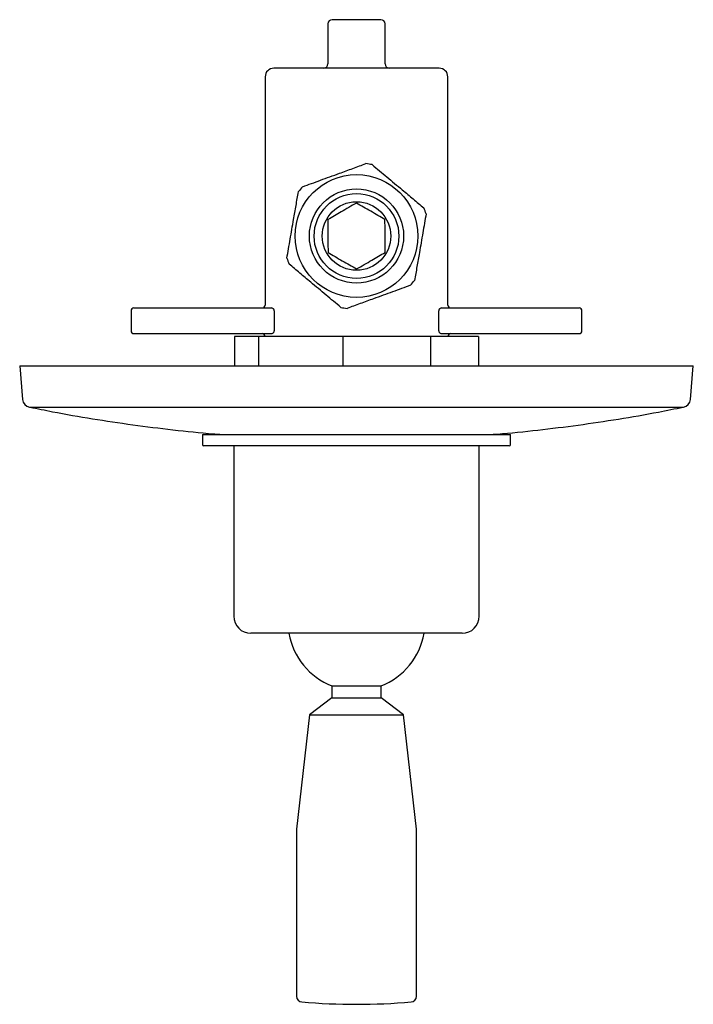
# Model space of a CAD drawing. Header units: millimetres. Extents: x 4032.434 to 4032.552, y 1753.12 to 1753.292.
import ezdxf

# ---------------------------------------------------------------- set-up
doc = ezdxf.new("R2010")
doc.units = ezdxf.units.MM
doc.layers.add('SANINDUSA', color=3, linetype='Continuous')

msp = doc.modelspace()

# ---------------------------------------------------------------- linework, layer by layer
at = {"layer": 'SANINDUSA'}
for p, q in [((4032.49707513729, 1753.292079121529), (4032.48857513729, 1753.292079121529)), ((4032.48782513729, 1753.291329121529), (4032.48782513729, 1753.284329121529)), ((4032.49782513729, 1753.284329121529), (4032.49782513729, 1753.291329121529)), ((4032.47682513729, 1753.282079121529), (4032.47682513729, 1753.242079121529)), ((4032.50882513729, 1753.242079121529), (4032.50882513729, 1753.282079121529)), ((4032.45332513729, 1753.241079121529), (4032.45332513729, 1753.237579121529)), ((4032.460133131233, 1753.241579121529), (4032.477893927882, 1753.241579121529)), ((4032.47843010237, 1753.241079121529), (4032.47843010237, 1753.237579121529)), ((4032.507220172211, 1753.237579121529), (4032.507220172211, 1753.241079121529)), ((4032.507756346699, 1753.241579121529), (4032.525517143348, 1753.241579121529)), ((4032.53232513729, 1753.237579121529), (4032.53232513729, 1753.241079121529)), ((4032.460133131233, 1753.237079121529), (4032.477893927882, 1753.237079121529)), ((4032.4714611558, 1753.236579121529), (4032.4714611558, 1753.231426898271)), ((4032.475729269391, 1753.236579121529), (4032.4714611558, 1753.236579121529)), ((4032.490410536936, 1753.236579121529), (4032.475729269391, 1753.236579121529)), ((4032.475729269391, 1753.231426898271), (4032.475729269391, 1753.236579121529)), ((4032.490410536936, 1753.236579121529), (4032.490410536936, 1753.231426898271)), ((4032.505862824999, 1753.236579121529), (4032.490410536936, 1753.236579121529)), ((4032.505862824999, 1753.231426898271), (4032.505862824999, 1753.236579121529)), ((4032.514189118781, 1753.236579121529), (4032.505862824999, 1753.236579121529)), ((4032.507756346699, 1753.237079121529), (4032.525517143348, 1753.237079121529)), ((4032.514189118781, 1753.236579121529), (4032.514189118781, 1753.231426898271)), ((4032.43382513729, 1753.231426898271), (4032.434340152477, 1753.225540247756)), ((4032.43382513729, 1753.231426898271), (4032.495270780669, 1753.231426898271)), ((4032.495270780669, 1753.231426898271), (4032.55182513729, 1753.231426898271)), ((4032.551310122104, 1753.225540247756), (4032.55182513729, 1753.231426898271)), ((4032.435535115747, 1753.224201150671), (4032.550115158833, 1753.224201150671)), ((4032.46582513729, 1753.21943181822), (4032.46582513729, 1753.217681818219)), ((4032.46582513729, 1753.21943181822), (4032.51982513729, 1753.21943181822)), ((4032.51982513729, 1753.217681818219), (4032.51982513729, 1753.21943181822)), ((4032.51953059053, 1753.217431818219), (4032.466098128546, 1753.217431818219)), ((4032.47132513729, 1753.217431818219), (4032.47132513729, 1753.187579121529)), ((4032.51432513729, 1753.187579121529), (4032.51432513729, 1753.217431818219)), ((4032.51132513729, 1753.184579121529), (4032.47432513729, 1753.184579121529)), ((4032.48852513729, 1753.175375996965), (4032.48852513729, 1753.173275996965)), ((4032.48852513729, 1753.175375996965), (4032.493969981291, 1753.175375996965)), ((4032.493969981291, 1753.175375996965), (4032.49712513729, 1753.175375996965)), ((4032.49712513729, 1753.173275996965), (4032.49712513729, 1753.175375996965)), ((4032.48852513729, 1753.173275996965), (4032.48457513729, 1753.170275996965)), ((4032.48852513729, 1753.173275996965), (4032.493969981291, 1753.173275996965)), ((4032.493969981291, 1753.173275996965), (4032.49712513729, 1753.173275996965)), ((4032.50107513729, 1753.170275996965), (4032.49712513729, 1753.173275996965)), ((4032.48457513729, 1753.170275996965), (4032.48232513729, 1753.150275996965)), ((4032.48457513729, 1753.170275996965), (4032.495021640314, 1753.170275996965)), ((4032.495021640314, 1753.170275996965), (4032.50107513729, 1753.170275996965)), ((4032.50332513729, 1753.150275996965), (4032.50107513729, 1753.170275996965)), ((4032.48232513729, 1753.150275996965), (4032.48232513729, 1753.120992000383)), ((4032.50332513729, 1753.120992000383), (4032.50332513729, 1753.150275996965))]:
    msp.add_line(p, q, dxfattribs=at)
for radius in [0.0107499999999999, 0.008250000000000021, 0.007422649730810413, 0.006000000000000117]:
    msp.add_circle((4032.49282513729, 1753.254179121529), radius, dxfattribs=at)
for centre, radius, start, end in [((4032.48857513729, 1753.291329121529), 0.0007500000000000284, 90, 180), ((4032.49707513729, 1753.291329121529), 0.0007500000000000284, 0, 90), ((4032.47832513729, 1753.282079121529), 0.001500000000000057, 90, 180), ((4032.48707513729, 1753.284329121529), 0.0007499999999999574, 270, 0), ((4032.49857513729, 1753.284329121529), 0.0007499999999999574, 180, 270), ((4032.50732513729, 1753.282079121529), 0.001500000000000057, 0, 90), ((4032.49282513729, 1753.254179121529), 0.01280000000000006, 77.64138635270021, 82.56894442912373), ((4032.49282513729, 1753.254179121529), 0.01280000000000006, 137.6413863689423, 142.568944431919), ((4032.49282513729, 1753.254179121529), 0.01279999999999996, 17.64138636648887, 22.5689444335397), ((4032.49282513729, 1753.254179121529), 0.01280000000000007, 197.6413863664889, 202.5689444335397), ((4032.49282513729, 1753.254179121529), 0.0128, 317.6413863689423, 322.568944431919), ((4032.47632513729, 1753.242079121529), 0.0005000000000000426, 270, 0), ((4032.50932513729, 1753.242079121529), 0.0005000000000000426, 180, 270), ((4032.45382513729, 1753.241079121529), 0.0004999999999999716, 90, 180), ((4032.49282513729, 1753.254179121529), 0.01280000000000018, 257.6413863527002, 262.5689444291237), ((4032.53182513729, 1753.241079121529), 0.0004999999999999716, 0, 90), ((4032.45382513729, 1753.237579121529), 0.0004999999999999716, 180, 270), ((4032.47632513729, 1753.236579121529), 0.0005000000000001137, 0, 90), ((4032.50932513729, 1753.236579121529), 0.0005000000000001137, 90, 180), ((4032.53182513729, 1753.237579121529), 0.0004999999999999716, 270, 0), ((4032.435834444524, 1753.22567098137), 0.001499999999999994, 184.9999999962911, 258.4892072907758), ((4032.549815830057, 1753.22567098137), 0.0015, 281.5107927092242, 355.0000000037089), ((4032.46607513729, 1753.217681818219), 0.0002499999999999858, 180, 270), ((4032.51957513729, 1753.217681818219), 0.0002500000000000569, 270, 0), ((4032.47432513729, 1753.187579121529), 0.003000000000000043, 180, 270), ((4032.51132513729, 1753.187579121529), 0.003000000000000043, 270, 0), ((4032.49282513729, 1753.186579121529), 0.01200000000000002, 189.5940682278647, 249.0021244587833), ((4032.49282513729, 1753.186579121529), 0.01199999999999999, 290.9978755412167, 350.4059317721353), ((4032.48332513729, 1753.120992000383), 0.001000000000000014, 180, 265.0228761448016), ((4032.50232513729, 1753.120992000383), 0.001000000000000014, 274.9771238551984, 0), ((4032.49282513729, 1753.230079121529), 0.1104999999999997, 265.0228761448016, 274.9771238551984)]:
    msp.add_arc(centre, radius, start, end, dxfattribs=at)
for points, knots in [([(4032.49282513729, 1753.283579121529), (4032.491940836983, 1753.283579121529), (4032.490119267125, 1753.283579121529), (4032.487886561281, 1753.283579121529), (4032.486143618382, 1753.283579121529), (4032.484438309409, 1753.283579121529), (4032.482499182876, 1753.283579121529), (4032.480613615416, 1753.283579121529), (4032.479275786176, 1753.283579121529), (4032.478469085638, 1753.283579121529), (4032.478372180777, 1753.283579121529), (4032.47832513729, 1753.283579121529)], [0, 0, 0, 0, 0.1164967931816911, 0.2399716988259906, 0.3043699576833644, 0.3687450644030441, 0.5000825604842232, 0.6314200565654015, 0.7600283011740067, 0.8835032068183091, 1, 1, 1, 1]), ([(4032.50732513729, 1753.283579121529), (4032.507278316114, 1753.283579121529), (4032.507181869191, 1753.283579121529), (4032.506512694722, 1753.283579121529), (4032.505722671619, 1753.283579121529), (4032.504725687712, 1753.283579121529), (4032.503151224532, 1753.283579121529), (4032.500832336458, 1753.283579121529), (4032.498233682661, 1753.283579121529), (4032.495531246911, 1753.283579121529), (4032.493709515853, 1753.283579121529), (4032.49282513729, 1753.283579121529)], [0, 0, 0, 0, 0.1164967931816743, 0.2399716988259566, 0.3043699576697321, 0.3687450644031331, 0.5000825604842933, 0.6314200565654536, 0.760028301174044, 0.8835032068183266, 1, 1, 1, 1]), ([(4032.483366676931, 1753.262803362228), (4032.484416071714, 1753.263187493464), (4032.486538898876, 1753.263964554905), (4032.489515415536, 1753.26505410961), (4032.492180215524, 1753.266029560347), (4032.493710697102, 1753.266589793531), (4032.49448060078, 1753.266871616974)], [0, 0, 0, 0, 0.2869099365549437, 0.5803918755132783, 0.7889175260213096, 1, 1, 1, 1]), ([(4032.495564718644, 1753.26668250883), (4032.496422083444, 1753.265965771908), (4032.498156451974, 1753.264515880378), (4032.500588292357, 1753.262482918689), (4032.502765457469, 1753.260662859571), (4032.504015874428, 1753.259617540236), (4032.504644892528, 1753.259091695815)], [0, 0, 0, 0, 0.2869099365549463, 0.5803918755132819, 0.7889175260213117, 1, 1, 1, 1]), ([(4032.480627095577, 1753.250299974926), (4032.48081912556, 1753.251400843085), (4032.481207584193, 1753.253627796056), (4032.481752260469, 1753.256750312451), (4032.482239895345, 1753.259545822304), (4032.482519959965, 1753.261151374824), (4032.482660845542, 1753.261959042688)], [0, 0, 0, 0, 0.2869099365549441, 0.5803918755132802, 0.7889175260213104, 1, 1, 1, 1]), ([(4032.492802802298, 1753.259952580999), (4032.492368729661, 1753.259699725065), (4032.491490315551, 1753.259188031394), (4032.490189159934, 1753.258430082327), (4032.488949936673, 1753.257708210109), (4032.488195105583, 1753.25726850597), (4032.487814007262, 1753.257046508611)], [0, 0, 0, 0, 0.2656044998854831, 0.5374923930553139, 0.7664896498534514, 1, 1, 1, 1]), ([(4032.497813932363, 1753.257085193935), (4032.497407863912, 1753.257317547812), (4032.496587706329, 1753.257786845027), (4032.495317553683, 1753.258513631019), (4032.494038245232, 1753.259245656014), (4032.493217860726, 1753.25971508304), (4032.492802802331, 1753.259952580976)], [0, 0, 0, 0, 0.247553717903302, 0.4999971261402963, 0.7470327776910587, 1, 1, 1, 1]), ([(4032.505023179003, 1753.258058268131), (4032.504831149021, 1753.256957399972), (4032.504442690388, 1753.254730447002), (4032.503898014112, 1753.251607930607), (4032.503410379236, 1753.248812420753), (4032.503130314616, 1753.247206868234), (4032.502989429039, 1753.246399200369)], [0, 0, 0, 0, 0.2869099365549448, 0.5803918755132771, 0.7889175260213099, 1, 1, 1, 1]), ([(4032.487814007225, 1753.257046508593), (4032.487815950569, 1753.256544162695), (4032.487819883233, 1753.255527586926), (4032.48782570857, 1753.254021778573), (4032.487831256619, 1753.25258764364), (4032.487834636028, 1753.25171408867), (4032.487836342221, 1753.251273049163)], [0, 0, 0, 0, 0.2656044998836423, 0.5374923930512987, 0.7664896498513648, 0.9999999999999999, 0.9999999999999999, 0.9999999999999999, 0.9999999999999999]), ([(4032.497836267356, 1753.251311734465), (4032.497834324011, 1753.251814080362), (4032.497830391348, 1753.252830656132), (4032.49782456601, 1753.254336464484), (4032.497819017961, 1753.255770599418), (4032.497815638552, 1753.256644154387), (4032.49781393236, 1753.257085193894)], [0, 0, 0, 0, 0.2656044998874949, 0.5374923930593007, 0.7664896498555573, 1, 1, 1, 1]), ([(4032.487836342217, 1753.251273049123), (4032.488242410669, 1753.251040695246), (4032.489062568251, 1753.25057139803), (4032.490332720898, 1753.249844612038), (4032.491612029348, 1753.249112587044), (4032.492432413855, 1753.248643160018), (4032.492847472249, 1753.248405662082)], [0, 0, 0, 0, 0.2475537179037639, 0.4999971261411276, 0.747032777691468, 1, 1, 1, 1]), ([(4032.492847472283, 1753.248405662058), (4032.49328154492, 1753.248658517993), (4032.494159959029, 1753.249170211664), (4032.495461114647, 1753.249928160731), (4032.496700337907, 1753.250650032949), (4032.497455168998, 1753.251089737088), (4032.497836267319, 1753.251311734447)], [0, 0, 0, 0, 0.2656044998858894, 0.5374923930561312, 0.7664896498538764, 1, 1, 1, 1]), ([(4032.490085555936, 1753.241675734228), (4032.489228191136, 1753.24239247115), (4032.487493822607, 1753.24384236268), (4032.485061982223, 1753.245875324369), (4032.482884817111, 1753.247695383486), (4032.481634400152, 1753.248740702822), (4032.481005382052, 1753.249266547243)], [0, 0, 0, 0, 0.2869099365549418, 0.5803918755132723, 0.788917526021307, 0.9999999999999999, 0.9999999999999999, 0.9999999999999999, 0.9999999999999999]), ([(4032.50228359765, 1753.24555488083), (4032.501762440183, 1753.245364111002), (4032.500717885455, 1753.24498175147), (4032.499112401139, 1753.244394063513), (4032.49747574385, 1753.243794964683), (4032.495590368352, 1753.243104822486), (4032.493469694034, 1753.242328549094), (4032.49193945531, 1753.241768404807), (4032.491169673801, 1753.241486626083)], [0, 0, 0, 0, 0.1431650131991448, 0.2869453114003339, 0.4332057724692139, 0.5805798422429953, 0.7890120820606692, 1, 1, 1, 1]), ([(4032.45382513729, 1753.241579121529), (4032.453845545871, 1753.241579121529), (4032.453887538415, 1753.241579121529), (4032.454236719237, 1753.241579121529), (4032.454814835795, 1753.241579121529), (4032.45562991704, 1753.241579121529), (4032.456633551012, 1753.241579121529), (4032.457762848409, 1753.241579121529), (4032.458942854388, 1753.241579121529), (4032.459743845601, 1753.241579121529), (4032.460133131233, 1753.241579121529)], [0, 0, 0, 0, 0.1168338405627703, 0.2403964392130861, 0.3688904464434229, 0.500000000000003, 0.6311095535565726, 0.7596035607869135, 0.8831661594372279, 1, 1, 1, 1]), ([(4032.47843010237, 1753.241079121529), (4032.478427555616, 1753.241113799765), (4032.478422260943, 1753.241185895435), (4032.478383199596, 1753.24128405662), (4032.478325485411, 1753.241372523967), (4032.478226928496, 1753.241472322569), (4032.478078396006, 1753.241559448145), (4032.477955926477, 1753.241572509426), (4032.477893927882, 1753.241579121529)], [0, 0, 0, 0, 0.1057042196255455, 0.2197579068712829, 0.332832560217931, 0.4642442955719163, 0.7287806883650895, 1, 1, 1, 1]), ([(4032.507756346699, 1753.241579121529), (4032.50769423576, 1753.241572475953), (4032.507571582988, 1753.241559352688), (4032.50742281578, 1753.241471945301), (4032.507324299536, 1753.241371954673), (4032.507266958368, 1753.241283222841), (4032.507228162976, 1753.241185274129), (4032.507222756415, 1753.241113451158), (4032.507220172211, 1753.241079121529)], [0, 0, 0, 0, 0.2718131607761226, 0.5367595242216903, 0.6681845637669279, 0.7809819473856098, 0.8953147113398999, 1, 1, 1, 1]), ([(4032.525517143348, 1753.241579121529), (4032.525906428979, 1753.241579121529), (4032.526707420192, 1753.241579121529), (4032.527887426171, 1753.241579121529), (4032.529016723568, 1753.241579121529), (4032.530020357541, 1753.241579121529), (4032.530835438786, 1753.241579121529), (4032.531413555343, 1753.241579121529), (4032.531762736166, 1753.241579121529), (4032.53180472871, 1753.241579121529), (4032.53182513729, 1753.241579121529)], [0, 0, 0, 0, 0.1168338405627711, 0.2403964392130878, 0.3688904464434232, 0.4999999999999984, 0.6311095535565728, 0.7596035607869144, 0.88316615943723, 1, 1, 1, 1]), ([(4032.45382513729, 1753.237079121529), (4032.453845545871, 1753.237079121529), (4032.453887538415, 1753.237079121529), (4032.454236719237, 1753.237079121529), (4032.454814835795, 1753.237079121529), (4032.45562991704, 1753.237079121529), (4032.456633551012, 1753.237079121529), (4032.457762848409, 1753.237079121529), (4032.458942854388, 1753.237079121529), (4032.459743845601, 1753.237079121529), (4032.460133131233, 1753.237079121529)], [0, 0, 0, 0, 0.1168338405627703, 0.2403964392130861, 0.3688904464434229, 0.500000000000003, 0.6311095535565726, 0.7596035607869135, 0.8831661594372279, 1, 1, 1, 1]), ([(4032.477893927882, 1753.237079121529), (4032.477956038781, 1753.237085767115), (4032.478078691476, 1753.2370988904), (4032.478227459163, 1753.237186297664), (4032.478325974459, 1753.237286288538), (4032.478383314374, 1753.237375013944), (4032.47842210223, 1753.237472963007), (4032.478427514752, 1753.237544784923), (4032.47843010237, 1753.237579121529)], [0, 0, 0, 0, 0.2718134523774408, 0.5367600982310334, 0.6681852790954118, 0.7809827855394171, 0.8952922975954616, 1, 1, 1, 1]), ([(4032.507220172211, 1753.237579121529), (4032.507222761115, 1753.237544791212), (4032.507228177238, 1753.237472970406), (4032.507266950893, 1753.237375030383), (4032.507324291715, 1753.237286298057), (4032.507422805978, 1753.237186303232), (4032.507571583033, 1753.237098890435), (4032.507694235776, 1753.237085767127), (4032.507756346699, 1753.237079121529)], [0, 0, 0, 0, 0.1046897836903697, 0.2190164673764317, 0.3317707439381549, 0.4632394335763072, 0.7281863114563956, 1, 1, 1, 1]), ([(4032.525517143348, 1753.237079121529), (4032.525906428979, 1753.237079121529), (4032.526707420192, 1753.237079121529), (4032.527887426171, 1753.237079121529), (4032.529016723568, 1753.237079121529), (4032.530020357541, 1753.237079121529), (4032.530835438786, 1753.237079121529), (4032.531413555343, 1753.237079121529), (4032.531762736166, 1753.237079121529), (4032.53180472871, 1753.237079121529), (4032.53182513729, 1753.237079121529)], [0, 0, 0, 0, 0.1168338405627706, 0.2403964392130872, 0.3688904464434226, 0.4999999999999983, 0.6311095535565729, 0.7596035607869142, 0.8831661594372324, 1, 1, 1, 1]), ([(4032.435633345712, 1753.224203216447), (4032.436950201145, 1753.223932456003), (4032.440588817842, 1753.223184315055), (4032.446586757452, 1753.222151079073), (4032.453618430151, 1753.221082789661), (4032.460678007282, 1753.220213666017), (4032.46575978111, 1753.219668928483), (4032.468491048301, 1753.219467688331), (4032.468857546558, 1753.219440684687)], [0, 0, 0, 0, 0.1200883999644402, 0.3318174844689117, 0.5435767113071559, 0.7553628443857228, 0.9671730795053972, 1, 1, 1, 1]), ([(4032.516793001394, 1753.219437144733), (4032.517031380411, 1753.219454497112), (4032.519636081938, 1753.219644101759), (4032.524593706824, 1753.220172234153), (4032.53165988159, 1753.221031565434), (4032.538699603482, 1753.222091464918), (4032.544836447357, 1753.223142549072), (4032.548610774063, 1753.223914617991), (4032.550060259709, 1753.224211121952)], [0, 0, 0, 0, 0.02132214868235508, 0.2329812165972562, 0.444650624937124, 0.6563295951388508, 0.8680174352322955, 1, 1, 1, 1])]:
    msp.add_open_spline(points, degree=3, knots=knots, dxfattribs=at)

doc.saveas('drawing.dxf')
